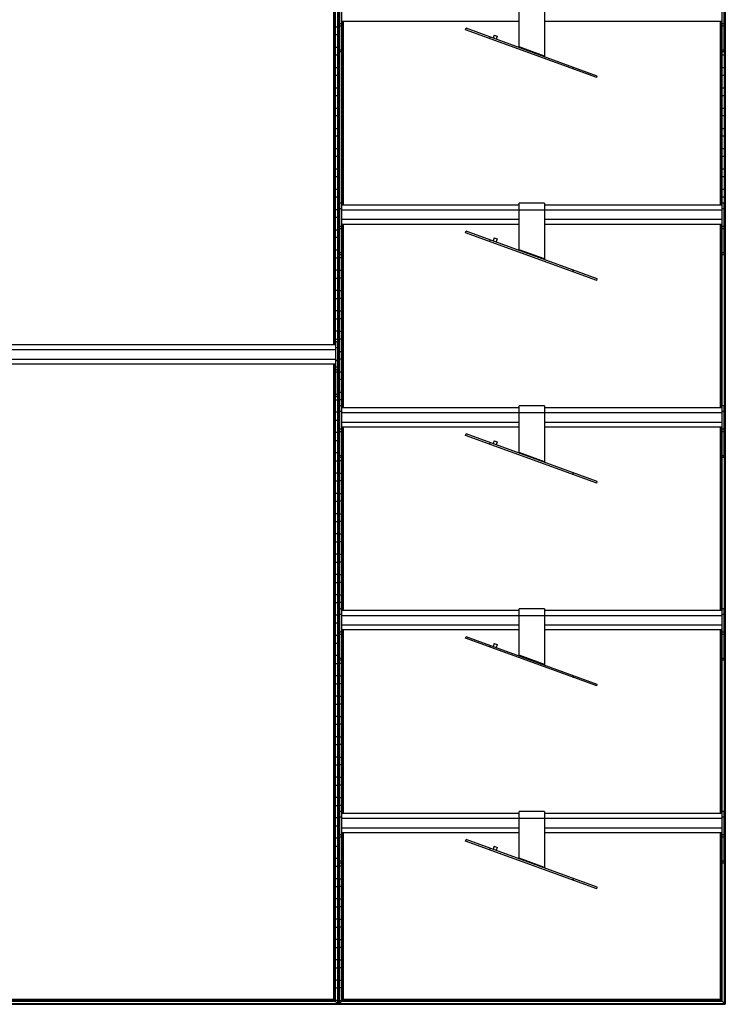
# Model space of a CAD drawing. Header units: millimetres. Extents: x -305 to 1920, y -1200 to 1200.
# Tile 2 of 3: x 808 to 1920, y -1200 to 354. Entities that reach past the tile are written whole.
import ezdxf

# ---------------------------------------------------------------- set-up
doc = ezdxf.new("R2010")
doc.units = ezdxf.units.MM

msp = doc.modelspace()

# ---------------------------------------------------------------- linework, layer by layer
at = {"color": 7, "linetype": 'Continuous', "lineweight": 25}
for p, q in [((1309.1, 1198.5), (1309.1, -1198.5)), ((1309.5, -1198.8), (1309.5, 1198.8)), ((1310.3, 1199.7), (1310.3, -1199.7)), ((1310.6, -1200), (1310.6, 1200)), ((1311, 1199.7), (1311, -1199.7)), ((1311.8, -1198.8), (1311.8, 1198.8)), ((1312.1, 1198.5), (1312.1, -1198.5)), ((1918.9, -1198.5), (1918.9, 1198.5)), ((1919.2, 1198.8), (1919.2, -1198.8)), ((1920, -1199.7), (1920, 1199.7)), ((1920.4, 1200), (1920.4, -1200)), ((1303.2, -159.5), (1303.2, 767.2)), ((1303.9, 767.2), (1303.9, -159.5)), ((1304.2, -159.5), (1304.2, 767.2)), ((1305, 767.2), (1305, -159.5)), ((1305.4, -159.5), (1305.4, 767.2)), ((1312.5, 302.8), (1312.5, 384.2)), ((1315.5, 302.8), (1315.5, 384.2)), ((1595.5, 310.7), (1595.5, 384.3)), ((1635.5, 384.3), (1635.5, 296.1)), ((1915.5, 302.8), (1915.5, 384.2)), ((1918.5, 302.8), (1918.5, 384.2)), ((1305.4, 342.2), (1309.1, 342.2)), ((1315.5, 347.3), (1312.5, 347.3)), ((1315.5, 343.5), (1312.5, 343.5)), ((1315.5, 351.2), (1595.5, 351.2)), ((1315.9, 61.2), (1315.9, 351.2)), ((1316.2, 351.2), (1316.2, 61.2)), ((1317, 61.2), (1317, 351.2)), ((1317.4, 351.2), (1317.4, 61.2)), ((1318.1, 61.2), (1318.1, 351.2)), ((1635.5, 351.2), (1915.5, 351.2)), ((1912.9, 61.2), (1912.9, 351.2)), ((1913.6, 61.2), (1913.6, 351.2)), ((1914, 351.2), (1914, 61.2)), ((1914.8, 61.2), (1914.8, 351.2)), ((1915.1, 351.2), (1915.1, 61.2)), ((1915.1, 342.2), (1915.5, 342.2)), ((1918.5, 347.3), (1915.5, 347.3)), ((1918.5, 343.5), (1915.5, 343.5)), ((1918.5, 342.2), (1918.9, 342.2)), ((1309.1, 329.8), (1305.4, 329.8)), ((1510.9, 337.5), (1511.8, 340.1)), ((1717.6, 262.3), (1510.9, 337.5)), ((1718.5, 264.8), (1511.8, 340.1)), ((1549.4, 326.4), (1548.5, 323.8)), ((1555.8, 329.4), (1554.1, 324.7)), ((1555.8, 329.4), (1560.5, 327.7)), ((1560.5, 327.7), (1558.8, 323)), ((1915.5, 329.8), (1915.1, 329.8)), ((1918.9, 329.8), (1918.5, 329.8)), ((1305.4, 310.2), (1309.1, 310.2)), ((1309.1, 297.8), (1305.4, 297.8)), ((1315.5, 305.7), (1312.5, 305.7)), ((1315.5, 302.8), (1312.5, 302.8)), ((1595.4, 309.7), (1595.5, 310.7)), ((1635.5, 296.1), (1595.5, 310.7)), ((1915.1, 310.2), (1915.5, 310.2)), ((1918.9, 297.8), (1915.1, 297.8)), ((1918.5, 305.7), (1915.5, 305.7)), ((1918.5, 302.8), (1915.5, 302.8)), ((1918.5, 310.2), (1918.9, 310.2)), ((1305.4, 278.2), (1309.1, 278.2)), ((1309.1, 265.8), (1305.4, 265.8)), ((1680, 275.9), (1680.9, 278.5)), ((1717.6, 262.3), (1718.5, 264.8)), ((1915.1, 278.2), (1918.9, 278.2)), ((1918.9, 265.8), (1915.1, 265.8)), ((1305.4, 246.2), (1309.1, 246.2)), ((1309.1, 233.8), (1305.4, 233.8)), ((1915.1, 246.2), (1918.9, 246.2)), ((1918.9, 233.8), (1915.1, 233.8)), ((1305.4, 214.2), (1309.1, 214.2)), ((1915.1, 214.2), (1918.9, 214.2)), ((1309.1, 201.8), (1305.4, 201.8)), ((1918.9, 201.8), (1915.1, 201.8)), ((1305.4, 182.2), (1309.1, 182.2)), ((1915.1, 182.2), (1918.9, 182.2)), ((1309.1, 169.8), (1305.4, 169.8)), ((1918.9, 169.8), (1915.1, 169.8)), ((1305.4, 150.2), (1309.1, 150.2)), ((1915.1, 150.2), (1918.9, 150.2)), ((1309.1, 137.8), (1305.4, 137.8)), ((1918.9, 137.8), (1915.1, 137.8)), ((1305.4, 118.2), (1309.1, 118.2)), ((1915.1, 118.2), (1918.9, 118.2)), ((1309.1, 105.8), (1305.4, 105.8)), ((1918.9, 105.8), (1915.1, 105.8)), ((1305.4, 86.2), (1309.1, 86.2)), ((1915.1, 86.2), (1918.9, 86.2)), ((1309.1, 73.8), (1305.4, 73.8)), ((1315.5, 64.2), (1312.5, 64.2)), ((1312.5, -17.2), (1312.5, 64.2)), ((1315.5, -17.2), (1315.5, 64.2)), ((1635.5, 64.3), (1595.5, 64.3)), ((1595.5, -9.3), (1595.5, 64.3)), ((1635.5, 64.3), (1635.5, -23.9)), ((1918.9, 73.8), (1915.1, 73.8)), ((1915.5, -17.2), (1915.5, 64.2)), ((1918.5, 64.2), (1915.5, 64.2)), ((1918.5, -17.2), (1918.5, 64.2)), ((1305.4, 54.2), (1309.1, 54.2)), ((1315.5, 55.2), (1312.5, 55.2)), ((1595.5, 61.2), (1315.5, 61.2)), ((1315.5, 53.7), (1915.5, 53.7)), ((1915.5, 61.2), (1635.5, 61.2)), ((1918.5, 55.2), (1915.5, 55.2)), ((1918.5, 54.2), (1918.9, 54.2)), ((1309.1, 41.8), (1305.4, 41.8)), ((1315.5, 38.7), (1595.5, 38.7)), ((1315.5, 31.2), (1595.5, 31.2)), ((1315.9, -258.8), (1315.9, 31.2)), ((1316.2, 31.2), (1316.2, -258.8)), ((1317, -258.8), (1317, 31.2)), ((1317.4, 31.2), (1317.4, -258.8)), ((1318.1, -258.8), (1318.1, 31.2)), ((1635.5, 38.7), (1915.5, 38.7)), ((1635.5, 31.2), (1915.5, 31.2)), ((1912.9, -258.8), (1912.9, 31.2)), ((1913.6, -258.8), (1913.6, 31.2)), ((1914, 31.2), (1914, -258.8)), ((1914.8, -258.8), (1914.8, 31.2)), ((1915.1, 31.2), (1915.1, -258.8)), ((1918.9, 41.8), (1918.5, 41.8)), ((1305.4, 22.2), (1309.1, 22.2)), ((1315.5, 27.3), (1312.5, 27.3)), ((1315.5, 23.5), (1312.5, 23.5)), ((1510.9, 17.5), (1511.8, 20.1)), ((1717.6, -57.7), (1510.9, 17.5)), ((1718.5, -55.2), (1511.8, 20.1)), ((1915.1, 22.2), (1915.5, 22.2)), ((1918.5, 27.3), (1915.5, 27.3)), ((1918.5, 23.5), (1915.5, 23.5)), ((1918.5, 22.2), (1918.9, 22.2)), ((1309.1, 9.8), (1305.4, 9.8)), ((1549.4, 6.4), (1548.5, 3.8)), ((1555.8, 9.4), (1554.1, 4.7)), ((1555.8, 9.4), (1560.5, 7.7)), ((1560.5, 7.7), (1558.8, 3)), ((1915.5, 9.8), (1915.1, 9.8)), ((1918.9, 9.8), (1918.5, 9.8)), ((1309.1, -9.8), (1305.4, -9.8)), ((1312.1, -9.8), (1312.5, -9.8)), ((1315.5, -14.3), (1312.5, -14.3)), ((1315.5, -9.8), (1315.9, -9.8)), ((1595.4, -10.3), (1595.5, -9.3)), ((1635.5, -23.9), (1595.5, -9.3)), ((1918.5, -14.3), (1915.5, -14.3)), ((1305.4, -22.2), (1309.1, -22.2)), ((1315.9, -22.2), (1312.1, -22.2)), ((1315.5, -17.2), (1312.5, -17.2)), ((1918.5, -17.2), (1915.5, -17.2)), ((1309.1, -41.8), (1305.4, -41.8)), ((1312.1, -41.8), (1315.9, -41.8)), ((1680, -44.1), (1680.9, -41.5)), ((1305.4, -54.2), (1309.1, -54.2)), ((1315.9, -54.2), (1312.1, -54.2)), ((1717.6, -57.7), (1718.5, -55.2)), ((1309.1, -73.8), (1305.4, -73.8)), ((1312.1, -73.8), (1315.9, -73.8)), ((1305.4, -86.2), (1309.1, -86.2)), ((1315.9, -86.2), (1312.1, -86.2)), ((1309.1, -105.8), (1305.4, -105.8)), ((1312.1, -105.8), (1315.9, -105.8)), ((1305.4, -118.2), (1309.1, -118.2)), ((1315.9, -118.2), (1312.1, -118.2)), ((1309.1, -137.8), (1305.4, -137.8)), ((1312.1, -137.8), (1315.9, -137.8)), ((1305.4, -150.2), (1309.1, -150.2)), ((1308.7, -154.5), (1305.7, -154.5)), ((1305.7, -154.5), (1305.7, -241.2)), ((1308.7, -154.5), (1308.7, -241.2)), ((1315.9, -150.2), (1312.1, -150.2)), ((1305.7, -159.5), (309.7, -159.5)), ((309.7, -166.9), (1305.7, -166.9)), ((1308.7, -164.3), (1305.7, -164.3)), ((1309.1, -169.8), (1308.7, -169.8)), ((1312.1, -169.8), (1315.9, -169.8)), ((309.7, -181.9), (1305.7, -181.9)), ((1308.7, -184.3), (1305.7, -184.3)), ((1308.7, -184.5), (1305.7, -184.5)), ((1308.7, -182.2), (1309.1, -182.2)), ((1315.9, -182.2), (1312.1, -182.2)), ((309.7, -189.5), (1305.7, -189.5)), ((1303.2, -1192.5), (1303.2, -189.5)), ((1303.9, -189.5), (1303.9, -1193.2)), ((1304.2, -1193.6), (1304.2, -189.5)), ((1305, -189.5), (1305, -1194.4)), ((1305.4, -1194.8), (1305.4, -189.5)), ((1305.7, -201.8), (1305.4, -201.8)), ((1308.7, -194.5), (1305.7, -194.5)), ((1308.7, -198.9), (1305.7, -198.9)), ((1309.1, -201.8), (1308.7, -201.8)), ((1312.1, -201.8), (1315.9, -201.8)), ((1305.4, -214.2), (1305.7, -214.2)), ((1308.7, -202.5), (1305.7, -202.5)), ((1308.7, -214.2), (1309.1, -214.2)), ((1315.9, -214.2), (1312.1, -214.2)), ((1305.7, -233.8), (1305.4, -233.8)), ((1305.4, -246.2), (1309.1, -246.2)), ((1308.7, -237.6), (1305.7, -237.6)), ((1308.7, -241.2), (1305.7, -241.2)), ((1309.1, -233.8), (1308.7, -233.8)), ((1312.1, -233.8), (1315.9, -233.8)), ((1315.9, -246.2), (1312.1, -246.2)), ((1315.5, -255.8), (1312.5, -255.8)), ((1312.5, -337.2), (1312.5, -255.8)), ((1315.5, -337.2), (1315.5, -255.8)), ((1595.5, -258.8), (1315.5, -258.8)), ((1635.5, -255.7), (1595.5, -255.7)), ((1595.5, -329.3), (1595.5, -255.7)), ((1635.5, -255.7), (1635.5, -343.9)), ((1915.5, -258.8), (1635.5, -258.8)), ((1918.5, -255.8), (1915.5, -255.8)), ((1915.5, -337.2), (1915.5, -255.8)), ((1918.5, -337.2), (1918.5, -255.8)), ((1309.1, -265.8), (1305.4, -265.8)), ((1305.4, -278.2), (1309.1, -278.2)), ((1312.1, -265.8), (1312.5, -265.8)), ((1312.5, -278.2), (1312.1, -278.2)), ((1315.5, -264.8), (1312.5, -264.8)), ((1315.5, -266.3), (1915.5, -266.3)), ((1918.5, -264.8), (1915.5, -264.8)), ((1315.5, -292.7), (1312.5, -292.7)), ((1315.5, -281.3), (1595.5, -281.3)), ((1315.5, -288.8), (1595.5, -288.8)), ((1315.9, -578.8), (1315.9, -288.8)), ((1316.2, -288.8), (1316.2, -578.8)), ((1317, -578.8), (1317, -288.8)), ((1317.4, -288.8), (1317.4, -578.8)), ((1318.1, -578.8), (1318.1, -288.8)), ((1635.5, -281.3), (1915.5, -281.3)), ((1635.5, -288.8), (1915.5, -288.8)), ((1912.9, -578.8), (1912.9, -288.8)), ((1913.6, -578.8), (1913.6, -288.8)), ((1914, -288.8), (1914, -578.8)), ((1914.8, -578.8), (1914.8, -288.8)), ((1915.1, -288.8), (1915.1, -578.8)), ((1918.5, -292.7), (1915.5, -292.7)), ((1309.1, -297.8), (1305.4, -297.8)), ((1305.4, -310.2), (1309.1, -310.2)), ((1312.1, -297.8), (1312.5, -297.8)), ((1312.5, -310.2), (1312.1, -310.2)), ((1315.5, -296.5), (1312.5, -296.5)), ((1315.5, -297.8), (1315.9, -297.8)), ((1315.9, -310.2), (1315.5, -310.2)), ((1510.9, -302.5), (1511.8, -299.9)), ((1717.6, -377.7), (1510.9, -302.5)), ((1718.5, -375.2), (1511.8, -299.9)), ((1555.8, -310.6), (1554.1, -315.3)), ((1555.8, -310.6), (1560.5, -312.3)), ((1918.5, -296.5), (1915.5, -296.5)), ((1549.4, -313.6), (1548.5, -316.2)), ((1560.5, -312.3), (1558.8, -317)), ((1309.1, -329.8), (1305.4, -329.8)), ((1312.1, -329.8), (1312.5, -329.8)), ((1315.5, -334.3), (1312.5, -334.3)), ((1315.5, -337.2), (1312.5, -337.2)), ((1315.5, -329.8), (1315.9, -329.8)), ((1595.4, -330.3), (1595.5, -329.3)), ((1635.5, -343.9), (1595.5, -329.3)), ((1918.5, -334.3), (1915.5, -334.3)), ((1918.5, -337.2), (1915.5, -337.2)), ((1305.4, -342.2), (1309.1, -342.2)), ((1315.9, -342.2), (1312.1, -342.2)), ((1309.1, -361.8), (1305.4, -361.8)), ((1312.1, -361.8), (1315.9, -361.8)), ((1680, -364.1), (1680.9, -361.5)), ((1305.4, -374.2), (1309.1, -374.2)), ((1315.9, -374.2), (1312.1, -374.2)), ((1717.6, -377.7), (1718.5, -375.2)), ((1309.1, -393.8), (1305.4, -393.8)), ((1312.1, -393.8), (1315.9, -393.8)), ((1305.4, -406.2), (1309.1, -406.2)), ((1315.9, -406.2), (1312.1, -406.2)), ((1309.1, -425.8), (1305.4, -425.8)), ((1312.1, -425.8), (1315.9, -425.8)), ((1305.4, -438.2), (1309.1, -438.2)), ((1315.9, -438.2), (1312.1, -438.2)), ((1309.1, -457.8), (1305.4, -457.8)), ((1312.1, -457.8), (1315.9, -457.8)), ((1305.4, -470.2), (1309.1, -470.2)), ((1315.9, -470.2), (1312.1, -470.2)), ((1309.1, -489.8), (1305.4, -489.8)), ((1312.1, -489.8), (1315.9, -489.8)), ((1305.4, -502.2), (1309.1, -502.2)), ((1315.9, -502.2), (1312.1, -502.2)), ((1309.1, -521.8), (1305.4, -521.8)), ((1312.1, -521.8), (1315.9, -521.8)), ((1305.4, -534.2), (1309.1, -534.2)), ((1315.9, -534.2), (1312.1, -534.2)), ((1309.1, -553.8), (1305.4, -553.8)), ((1312.1, -553.8), (1315.9, -553.8)), ((1305.4, -566.2), (1309.1, -566.2)), ((1315.9, -566.2), (1312.1, -566.2)), ((1309.1, -585.8), (1305.4, -585.8)), ((1312.1, -585.8), (1312.5, -585.8)), ((1315.5, -575.8), (1312.5, -575.8)), ((1312.5, -657.2), (1312.5, -575.8)), ((1315.5, -584.8), (1312.5, -584.8)), ((1315.5, -657.2), (1315.5, -575.8)), ((1595.5, -578.8), (1315.5, -578.8)), ((1315.5, -586.3), (1915.5, -586.3)), ((1635.5, -575.7), (1595.5, -575.7)), ((1595.5, -649.3), (1595.5, -575.7)), ((1635.5, -575.7), (1635.5, -663.9)), ((1915.5, -578.8), (1635.5, -578.8)), ((1915.5, -657.2), (1915.5, -575.8)), ((1918.5, -575.8), (1915.5, -575.8)), ((1918.5, -584.8), (1915.5, -584.8)), ((1918.5, -657.2), (1918.5, -575.8)), ((1305.4, -598.2), (1309.1, -598.2)), ((1312.5, -598.2), (1312.1, -598.2)), ((1315.5, -601.3), (1595.5, -601.3)), ((1635.5, -601.3), (1915.5, -601.3)), ((1309.1, -617.8), (1305.4, -617.8)), ((1312.1, -617.8), (1312.5, -617.8)), ((1315.5, -612.7), (1312.5, -612.7)), ((1315.5, -616.5), (1312.5, -616.5)), ((1315.5, -608.8), (1595.5, -608.8)), ((1315.5, -617.8), (1315.9, -617.8)), ((1315.9, -898.8), (1315.9, -608.8)), ((1316.2, -608.8), (1316.2, -898.8)), ((1317, -898.8), (1317, -608.8)), ((1317.4, -608.8), (1317.4, -898.8)), ((1318.1, -898.8), (1318.1, -608.8)), ((1510.9, -622.5), (1511.8, -619.9)), ((1718.5, -695.2), (1511.8, -619.9)), ((1635.5, -608.8), (1915.5, -608.8)), ((1912.9, -898.8), (1912.9, -608.8)), ((1913.6, -898.8), (1913.6, -608.8)), ((1914, -608.8), (1914, -898.8)), ((1914.8, -898.8), (1914.8, -608.8)), ((1915.1, -608.8), (1915.1, -898.8)), ((1918.5, -612.7), (1915.5, -612.7)), ((1918.5, -616.5), (1915.5, -616.5)), ((1305.4, -630.2), (1309.1, -630.2)), ((1312.5, -630.2), (1312.1, -630.2)), ((1315.9, -630.2), (1315.5, -630.2)), ((1717.6, -697.7), (1510.9, -622.5)), ((1549.4, -633.6), (1548.5, -636.2)), ((1555.8, -630.6), (1554.1, -635.3)), ((1555.8, -630.6), (1560.5, -632.3)), ((1560.5, -632.3), (1558.8, -637)), ((1309.1, -649.8), (1305.4, -649.8)), ((1312.1, -649.8), (1312.5, -649.8)), ((1315.5, -649.8), (1315.9, -649.8)), ((1595.4, -650.3), (1595.5, -649.3)), ((1635.5, -663.9), (1595.5, -649.3)), ((1305.4, -662.2), (1309.1, -662.2)), ((1315.9, -662.2), (1312.1, -662.2)), ((1315.5, -654.3), (1312.5, -654.3)), ((1315.5, -657.2), (1312.5, -657.2)), ((1918.5, -654.3), (1915.5, -654.3)), ((1918.5, -657.2), (1915.5, -657.2)), ((1309.1, -681.8), (1305.4, -681.8)), ((1312.1, -681.8), (1315.9, -681.8)), ((1680, -684.1), (1680.9, -681.5)), ((1305.4, -694.2), (1309.1, -694.2)), ((1315.9, -694.2), (1312.1, -694.2)), ((1717.6, -697.7), (1718.5, -695.2)), ((1309.1, -713.8), (1305.4, -713.8)), ((1312.1, -713.8), (1315.9, -713.8)), ((1305.4, -726.2), (1309.1, -726.2)), ((1315.9, -726.2), (1312.1, -726.2)), ((1309.1, -745.8), (1305.4, -745.8)), ((1305.4, -758.2), (1309.1, -758.2)), ((1312.1, -745.8), (1315.9, -745.8)), ((1315.9, -758.2), (1312.1, -758.2)), ((1309.1, -777.8), (1305.4, -777.8)), ((1305.4, -790.2), (1309.1, -790.2)), ((1312.1, -777.8), (1315.9, -777.8)), ((1315.9, -790.2), (1312.1, -790.2)), ((1309.1, -809.8), (1305.4, -809.8)), ((1305.4, -822.2), (1309.1, -822.2)), ((1312.1, -809.8), (1315.9, -809.8)), ((1315.9, -822.2), (1312.1, -822.2)), ((1309.1, -841.8), (1305.4, -841.8)), ((1305.4, -854.2), (1309.1, -854.2)), ((1312.1, -841.8), (1315.9, -841.8)), ((1315.9, -854.2), (1312.1, -854.2)), ((1309.1, -873.8), (1305.4, -873.8)), ((1312.1, -873.8), (1315.9, -873.8)), ((1305.4, -886.2), (1309.1, -886.2)), ((1315.9, -886.2), (1312.1, -886.2)), ((1315.5, -895.8), (1312.5, -895.8)), ((1312.5, -977.2), (1312.5, -895.8)), ((1315.5, -977.2), (1315.5, -895.8)), ((1595.5, -898.8), (1315.5, -898.8)), ((1635.5, -895.7), (1595.5, -895.7)), ((1595.5, -969.3), (1595.5, -895.7)), ((1635.5, -895.7), (1635.5, -983.9)), ((1915.5, -898.8), (1635.5, -898.8)), ((1915.5, -977.2), (1915.5, -895.8)), ((1918.5, -895.8), (1915.5, -895.8)), ((1918.5, -977.2), (1918.5, -895.8)), ((1309.1, -905.8), (1305.4, -905.8)), ((1312.1, -905.8), (1312.5, -905.8)), ((1315.5, -904.8), (1312.5, -904.8)), ((1315.5, -906.3), (1915.5, -906.3)), ((1918.5, -904.8), (1915.5, -904.8)), ((1305.4, -918.2), (1309.1, -918.2)), ((1312.5, -918.2), (1312.1, -918.2)), ((1315.5, -921.3), (1595.5, -921.3)), ((1315.5, -928.8), (1595.5, -928.8)), ((1315.9, -1194.8), (1315.9, -928.8)), ((1316.2, -928.8), (1316.2, -1194.4)), ((1317, -1193.6), (1317, -928.8)), ((1317.4, -928.8), (1317.4, -1193.2)), ((1318.1, -1192.5), (1318.1, -928.8)), ((1635.5, -921.3), (1915.5, -921.3)), ((1635.5, -928.8), (1915.5, -928.8)), ((1912.9, -1192.5), (1912.9, -928.8)), ((1913.6, -1193.2), (1913.6, -928.8)), ((1914, -928.8), (1914, -1193.6)), ((1914.8, -1194.4), (1914.8, -928.8)), ((1915.1, -928.8), (1915.1, -1194.8)), ((1309.1, -937.8), (1305.4, -937.8)), ((1312.1, -937.8), (1312.5, -937.8)), ((1315.5, -932.7), (1312.5, -932.7)), ((1315.5, -936.5), (1312.5, -936.5)), ((1315.5, -937.8), (1315.9, -937.8)), ((1510.9, -942.5), (1511.8, -939.9)), ((1717.6, -1017.7), (1510.9, -942.5)), ((1718.5, -1015.2), (1511.8, -939.9)), ((1918.5, -932.7), (1915.5, -932.7)), ((1918.5, -936.5), (1915.5, -936.5)), ((1305.4, -950.2), (1309.1, -950.2)), ((1312.5, -950.2), (1312.1, -950.2)), ((1315.9, -950.2), (1315.5, -950.2)), ((1549.4, -953.6), (1548.5, -956.2)), ((1555.8, -950.6), (1554.1, -955.3)), ((1555.8, -950.6), (1560.5, -952.3)), ((1560.5, -952.3), (1558.8, -957)), ((1309.1, -969.8), (1305.4, -969.8)), ((1312.1, -969.8), (1312.5, -969.8)), ((1315.5, -974.3), (1312.5, -974.3)), ((1315.5, -977.2), (1312.5, -977.2)), ((1315.5, -969.8), (1315.9, -969.8)), ((1595.4, -970.3), (1595.5, -969.3)), ((1635.5, -983.9), (1595.5, -969.3)), ((1918.5, -974.3), (1915.5, -974.3)), ((1918.5, -977.2), (1915.5, -977.2)), ((1305.4, -982.2), (1309.1, -982.2)), ((1315.9, -982.2), (1312.1, -982.2)), ((1309.1, -1001.8), (1305.4, -1001.8)), ((1312.1, -1001.8), (1315.9, -1001.8)), ((1680, -1004.1), (1680.9, -1001.5)), ((1305.4, -1014.2), (1309.1, -1014.2)), ((1315.9, -1014.2), (1312.1, -1014.2)), ((1717.6, -1017.7), (1718.5, -1015.2)), ((1309.1, -1033.8), (1305.4, -1033.8)), ((1312.1, -1033.8), (1315.9, -1033.8)), ((1305.4, -1046.2), (1309.1, -1046.2)), ((1315.9, -1046.2), (1312.1, -1046.2)), ((1309.1, -1065.8), (1305.4, -1065.8)), ((1312.1, -1065.8), (1315.9, -1065.8)), ((1305.4, -1078.2), (1309.1, -1078.2)), ((1315.9, -1078.2), (1312.1, -1078.2)), ((1309.1, -1097.8), (1305.4, -1097.8)), ((1312.1, -1097.8), (1315.9, -1097.8)), ((1305.4, -1110.2), (1309.1, -1110.2)), ((1315.9, -1110.2), (1312.1, -1110.2)), ((1309.1, -1129.8), (1305.4, -1129.8)), ((1312.1, -1129.8), (1315.9, -1129.8)), ((1305.4, -1142.2), (1309.1, -1142.2)), ((1315.9, -1142.2), (1312.1, -1142.2)), ((1309.1, -1161.8), (1305.4, -1161.8)), ((1312.1, -1161.8), (1315.9, -1161.8)), ((1305.4, -1174.2), (1309.1, -1174.2)), ((1315.9, -1174.2), (1312.1, -1174.2)), ((310.1, -1194.8), (1305.4, -1194.8)), ((310.5, -1194.4), (1305, -1194.4)), ((311.3, -1193.6), (1304.2, -1193.6)), ((311.6, -1193.2), (1303.9, -1193.2)), ((1303.2, -1192.5), (312.3, -1192.5)), ((1303.2, -1192.5), (1303.9, -1193.2)), ((1305, -1194.4), (1304.2, -1193.6)), ((1309.1, -1193.8), (1305.4, -1193.8)), ((1305.4, -1194.8), (1309.1, -1198.5)), ((1312.1, -1193.8), (1315.9, -1193.8)), ((1315.9, -1194.8), (1312.1, -1198.5)), ((1315.9, -1194.8), (1915.1, -1194.8)), ((1316.2, -1194.4), (1317, -1193.6)), ((1316.2, -1194.4), (1914.8, -1194.4)), ((1317, -1193.6), (1914, -1193.6)), ((1318.1, -1192.5), (1317.4, -1193.2)), ((1317.4, -1193.2), (1913.6, -1193.2)), ((1912.9, -1192.5), (1318.1, -1192.5)), ((1912.9, -1192.5), (1920.4, -1200)), ((-304.9, -1200), (1920.4, -1200)), ((305.2, -1199.7), (1310.3, -1199.7)), ((306, -1198.8), (1309.5, -1198.8)), ((306.4, -1198.5), (1309.1, -1198.5)), ((1310.3, -1199.7), (1309.5, -1198.8)), ((1311, -1199.7), (1311.8, -1198.8)), ((1311, -1199.7), (1920, -1199.7)), ((1311.8, -1198.8), (1919.2, -1198.8)), ((1312.1, -1198.5), (1918.9, -1198.5))]:
    msp.add_line(p, q, dxfattribs=at)
for points in [[(1596.4, 309.3), (1596.3, 309.3), (1596.1, 309.4), (1595.9, 309.8), (1595.7, 310.2), (1595.6, 310.5), (1595.5, 310.7)], [(1635.5, 296.1), (1635.5, 296), (1635.4, 295.8), (1635.3, 295.4), (1635.2, 295.2), (1635.2, 295.2), (1635.2, 295.2)], [(1596.4, -10.7), (1596.3, -10.7), (1596.1, -10.6), (1595.9, -10.2), (1595.7, -9.8), (1595.6, -9.5), (1595.5, -9.3)], [(1635.5, -23.9), (1635.5, -24), (1635.4, -24.2), (1635.3, -24.6), (1635.2, -24.8), (1635.2, -24.8), (1635.2, -24.8)], [(1596.4, -330.7), (1596.3, -330.7), (1596.1, -330.6), (1595.9, -330.2), (1595.7, -329.8), (1595.6, -329.5), (1595.5, -329.3)], [(1635.5, -343.9), (1635.5, -344), (1635.4, -344.2), (1635.3, -344.6), (1635.2, -344.8), (1635.2, -344.8), (1635.2, -344.8)], [(1596.4, -650.7), (1596.3, -650.7), (1596.1, -650.6), (1595.9, -650.2), (1595.7, -649.8), (1595.6, -649.5), (1595.5, -649.3)], [(1635.5, -663.9), (1635.5, -664), (1635.4, -664.2), (1635.3, -664.6), (1635.2, -664.8), (1635.2, -664.8), (1635.2, -664.8)], [(1596.4, -970.7), (1596.3, -970.7), (1596.1, -970.6), (1595.9, -970.2), (1595.7, -969.8), (1595.6, -969.5), (1595.5, -969.3)], [(1635.5, -983.9), (1635.5, -984), (1635.4, -984.2), (1635.3, -984.6), (1635.2, -984.8), (1635.2, -984.8), (1635.2, -984.8)]]:
    msp.add_open_spline(points, degree=3, dxfattribs=at)
for points, knots in [([(1303.9, -1193.2), (1303.9, -1193.3), (1303.9, -1193.3), (1303.9, -1193.3), (1304, -1193.4), (1304.1, -1193.5), (1304.2, -1193.6), (1304.2, -1193.6)], [0, 0, 0, 0, 0.146754, 0.316126, 0.510248, 0.757793, 1, 1, 1, 1]), ([(1303.9, -1193.2), (1303.9, -1193.3), (1303.9, -1193.3), (1303.9, -1193.3), (1304, -1193.4), (1304.1, -1193.5), (1304.2, -1193.6), (1304.2, -1193.6)], [0, 0, 0, 0, 0.146754, 0.316126, 0.510248, 0.757793, 1, 1, 1, 1]), ([(1305, -1194.4), (1305.1, -1194.4), (1305.2, -1194.5), (1305.3, -1194.7), (1305.3, -1194.7), (1305.4, -1194.7), (1305.4, -1194.7), (1305.4, -1194.8)], [0, 0, 0, 0, 0.31012, 0.616121, 0.758896, 0.886022, 1, 1, 1, 1]), ([(1305, -1194.4), (1305.1, -1194.4), (1305.2, -1194.5), (1305.3, -1194.7), (1305.3, -1194.7), (1305.4, -1194.7), (1305.4, -1194.7), (1305.4, -1194.8)], [0, 0, 0, 0, 0.31012, 0.616121, 0.758896, 0.886022, 1, 1, 1, 1]), ([(1316.2, -1194.4), (1316.2, -1194.4), (1316.1, -1194.5), (1316, -1194.7), (1315.9, -1194.7), (1315.9, -1194.7), (1315.9, -1194.7), (1315.9, -1194.8)], [0, 0, 0, 0, 0.31012, 0.616121, 0.758896, 0.886022, 1, 1, 1, 1]), ([(1316.2, -1194.4), (1316.2, -1194.4), (1316.1, -1194.5), (1316, -1194.7), (1315.9, -1194.7), (1315.9, -1194.7), (1315.9, -1194.7), (1315.9, -1194.8)], [0, 0, 0, 0, 0.31012, 0.616121, 0.758896, 0.886022, 1, 1, 1, 1]), ([(1317.4, -1193.2), (1317.4, -1193.3), (1317.4, -1193.3), (1317.3, -1193.3), (1317.2, -1193.4), (1317.1, -1193.5), (1317.1, -1193.6), (1317, -1193.6)], [0, 0, 0, 0, 0.1467542, 0.3161257, 0.5102478, 0.7577933, 1, 1, 1, 1]), ([(1317.4, -1193.2), (1317.4, -1193.3), (1317.4, -1193.3), (1317.3, -1193.3), (1317.2, -1193.4), (1317.1, -1193.5), (1317.1, -1193.6), (1317, -1193.6)], [0, 0, 0, 0, 0.146754, 0.316126, 0.510248, 0.757793, 1, 1, 1, 1]), ([(1913.6, -1193.2), (1913.6, -1193.3), (1913.6, -1193.3), (1913.7, -1193.3), (1913.7, -1193.4), (1913.8, -1193.5), (1913.9, -1193.6), (1914, -1193.6)], [0, 0, 0, 0, 0.146754, 0.316126, 0.510248, 0.757793, 1, 1, 1, 1]), ([(1914.8, -1194.4), (1914.8, -1194.4), (1914.9, -1194.5), (1915, -1194.7), (1915.1, -1194.7), (1915.1, -1194.7), (1915.1, -1194.7), (1915.1, -1194.8)], [0, 0, 0, 0, 0.31012, 0.616121, 0.758896, 0.886022, 1, 1, 1, 1]), ([(1309.1, -1198.5), (1309.1, -1198.5), (1309.1, -1198.5), (1309.2, -1198.6), (1309.2, -1198.6), (1309.3, -1198.7), (1309.4, -1198.8), (1309.5, -1198.8)], [0, 0, 0, 0, 0.146754, 0.316126, 0.510248, 0.757793, 1, 1, 1, 1]), ([(1309.1, -1198.5), (1309.1, -1198.5), (1309.1, -1198.5), (1309.2, -1198.6), (1309.2, -1198.6), (1309.3, -1198.7), (1309.4, -1198.8), (1309.5, -1198.8)], [0, 0, 0, 0, 0.146754, 0.316126, 0.510248, 0.757793, 1, 1, 1, 1]), ([(1310.3, -1199.7), (1310.3, -1199.7), (1310.4, -1199.8), (1310.5, -1199.9), (1310.6, -1200), (1310.6, -1200), (1310.6, -1200), (1310.6, -1200)], [0, 0, 0, 0, 0.31012, 0.616121, 0.758896, 0.886022, 1, 1, 1, 1]), ([(1310.3, -1199.7), (1310.3, -1199.7), (1310.4, -1199.8), (1310.5, -1199.9), (1310.6, -1200), (1310.6, -1200), (1310.6, -1200), (1310.6, -1200)], [0, 0, 0, 0, 0.31012, 0.616121, 0.758896, 0.886022, 1, 1, 1, 1]), ([(1311, -1199.7), (1310.9, -1199.7), (1310.8, -1199.8), (1310.7, -1199.9), (1310.6, -1200), (1310.6, -1200), (1310.6, -1200), (1310.6, -1200)], [0, 0, 0, 0, 0.31012, 0.616121, 0.758896, 0.886022, 1, 1, 1, 1]), ([(1311, -1199.7), (1310.9, -1199.7), (1310.8, -1199.8), (1310.7, -1199.9), (1310.6, -1200), (1310.6, -1200), (1310.6, -1200), (1310.6, -1200)], [0, 0, 0, 0, 0.31012, 0.616121, 0.758896, 0.886022, 1, 1, 1, 1]), ([(1312.1, -1198.5), (1312.1, -1198.5), (1312.1, -1198.5), (1312.1, -1198.6), (1312, -1198.6), (1311.9, -1198.7), (1311.8, -1198.8), (1311.8, -1198.8)], [0, 0, 0, 0, 0.146754, 0.316126, 0.510248, 0.757793, 1, 1, 1, 1]), ([(1312.1, -1198.5), (1312.1, -1198.5), (1312.1, -1198.5), (1312.1, -1198.6), (1312, -1198.6), (1311.9, -1198.7), (1311.8, -1198.8), (1311.8, -1198.8)], [0, 0, 0, 0, 0.1467542, 0.3161257, 0.5102478, 0.7577933, 1, 1, 1, 1]), ([(1918.9, -1198.5), (1918.9, -1198.5), (1918.9, -1198.5), (1918.9, -1198.6), (1919, -1198.6), (1919.1, -1198.7), (1919.2, -1198.8), (1919.2, -1198.8)], [0, 0, 0, 0, 0.146754, 0.316126, 0.510248, 0.757793, 1, 1, 1, 1]), ([(1920, -1199.7), (1920.1, -1199.7), (1920.2, -1199.8), (1920.3, -1199.9), (1920.3, -1200), (1920.4, -1200), (1920.4, -1200), (1920.4, -1200)], [0, 0, 0, 0, 0.3101202, 0.6161208, 0.7588957, 0.8860224, 1, 1, 1, 1])]:
    msp.add_open_spline(points, degree=3, knots=knots, dxfattribs=at)

doc.saveas('drawing.dxf')
